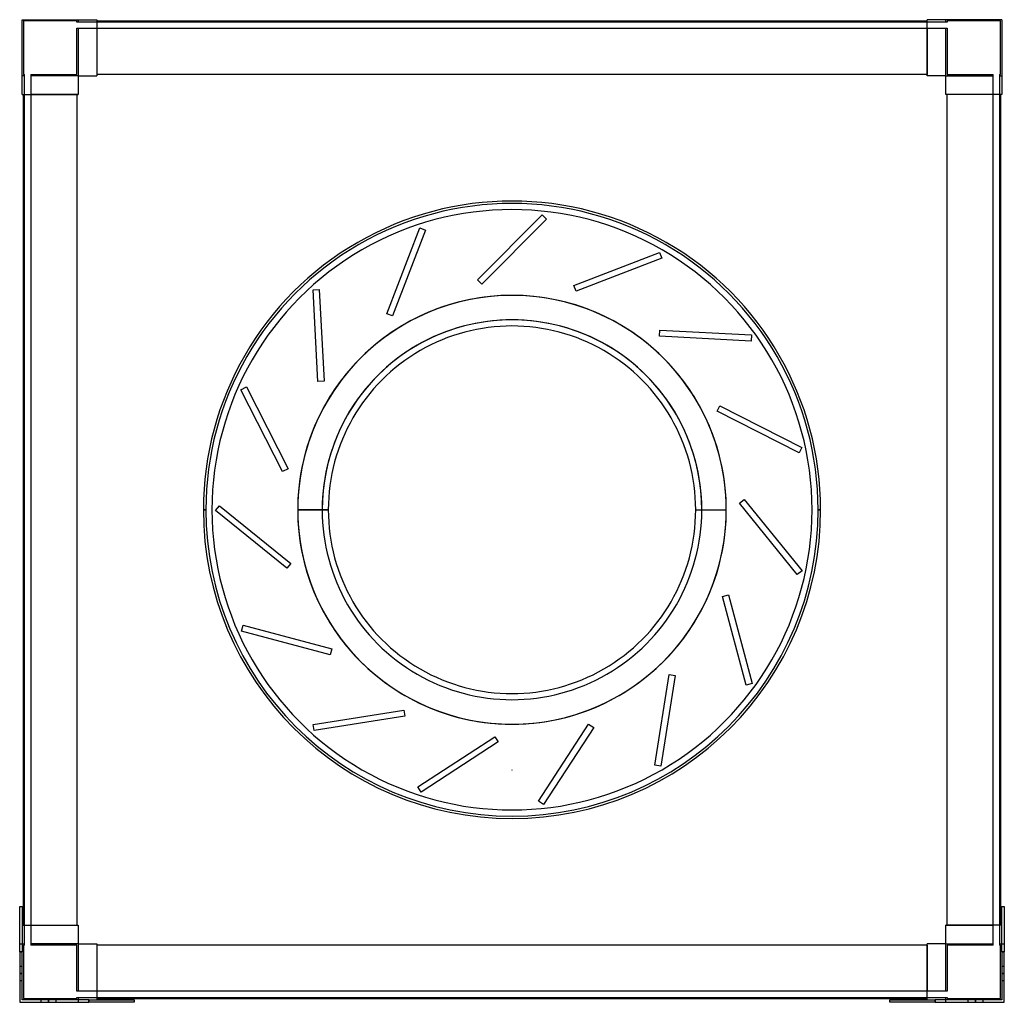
# Model space of a CAD drawing. Header units: millimetres. Extents: x -402 to 402, y -402 to 400.
import ezdxf

# ---------------------------------------------------------------- set-up
doc = ezdxf.new("R2010")
doc.units = ezdxf.units.MM
doc.layers.add('MAIN-1', color=7, linetype='Continuous')
doc.layers.add('MAIN-2', color=7, linetype='Continuous')

msp = doc.modelspace()

# ---------------------------------------------------------------- linework, layer by layer
at = {"layer": 'MAIN-1'}
for p, q in [((-400, 339), (-400, 400)), ((-400, 400), (-339, 400)), ((-339, 400), (-339, 354.25)), ((-339, 399), (339, 399)), ((339, 354.25), (339, 400)), ((400, 400), (339, 400)), ((400, 400), (400, 339)), ((-354.25, 354.25), (-339, 354.25)), ((-354.25, 354.25), (-354.25, 339)), ((339, 355.25), (-339, 355.25)), ((354.25, 354.25), (339, 354.25)), ((354.25, 339), (354.25, 354.25)), ((-400, 339), (-354.25, 339)), ((-399, -339), (-399, 339)), ((-355.25, 339), (-355.25, -339)), ((400, 339), (354.25, 339)), ((355.25, -339), (355.25, 339)), ((399, 339), (399, -339)), ((-252, 0), (-250, 0)), ((-150.01, 0), (-175.01, 0)), ((150.01, 0), (175.01, 0)), ((252, 0), (250, 0)), ((-402, -323.75), (-400, -323.75)), ((-402, -360.75), (-402, -323.75)), ((-400, -323.75), (-400, -360.75)), ((400, -360.75), (400, -323.75)), ((400, -323.75), (402, -323.75)), ((402, -323.75), (402, -360.75)), ((-400, -339), (-354.25, -339)), ((-354.25, -339), (-354.25, -354.25)), ((400, -339), (354.25, -339)), ((354.25, -354.25), (354.25, -339)), ((-400, -360.75), (-402, -360.75)), ((-402, -360.75), (-402, -402)), ((-400, -400), (-400, -360.75)), ((-354.25, -354.25), (-339, -354.25)), ((-339, -354.25), (-339, -400)), ((339, -355.25), (-339, -355.25)), ((339, -400), (339, -354.25)), ((354.25, -354.25), (339, -354.25)), ((400, -360.75), (400, -400)), ((402, -360.75), (400, -360.75)), ((402, -402), (402, -360.75)), ((-402, -402), (-345.5, -402)), ((-345.5, -400), (-400, -400)), ((-345.5, -400), (-308.5, -400)), ((-345.5, -402), (-345.5, -400)), ((-308.5, -402), (-345.5, -402)), ((-339, -399), (339, -399)), ((-308.5, -400), (-308.5, -402)), ((308.5, -400), (345.5, -400)), ((308.5, -402), (308.5, -400)), ((345.5, -402), (308.5, -402)), ((400, -400), (345.5, -400)), ((345.5, -400), (345.5, -402)), ((345.5, -402), (402, -402))]:
    msp.add_line(p, q, dxfattribs=at)
for radius, start, end in [(252, 0, 180.00002), (250, 0, 180.00002), (245, 0, 180.00002), (175.01, 89.99998, 180.00002), (175.01, 0, 89.99998), (150.01, 0, 180.00002), (252, 180.00002, 0), (250, 180.00002, 0), (245, 179.99998, 0), (245, 179.99998, 0), (150.01, 179.99998, 0), (175.01, 270.00002, 0), (175.01, 180.00002, 270.00002)]:
    msp.add_arc((0, 0), radius, start, end, dxfattribs=at)
at = {"layer": 'MAIN-2'}
for p, q in [((-400, 400), (-400, 400)), ((-400, 400), (-400, 400)), ((-355.25, 399), (-399, 399)), ((-399, 399), (-399, 355.25)), ((-399, 399), (-399, 399)), ((-355.25, 398), (-355.25, 399)), ((-355.25, 399), (-355.25, 399)), ((-355.25, 398), (-355.25, 398)), ((-354.25, 398), (-355.25, 398)), ((-354.25, 400), (-354.25, 398)), ((-354.25, 400), (-354.25, 400)), ((-354.25, 400), (-354.25, 400)), ((-354.25, 398), (-354.25, 398)), ((-354.25, 398), (-354.25, 398)), ((-339, 398), (-354.25, 398)), ((-339, 400), (-339, 400)), ((-339, 400), (-339, 400)), ((-339, 399), (-339, 399)), ((-339, 399), (-339, 399)), ((-339, 398), (-339, 398)), ((-339, 398), (-339, 398)), ((339, 398), (-339, 398)), ((339, 400), (339, 400)), ((339, 400), (339, 400)), ((339, 399), (339, 399)), ((339, 399), (339, 399)), ((339, 398), (339, 398)), ((339, 398), (339, 398)), ((354.25, 398), (339, 398)), ((354.25, 398), (354.25, 400)), ((354.25, 400), (354.25, 400)), ((354.25, 400), (354.25, 400)), ((354.25, 398), (354.25, 398)), ((355.25, 398), (354.25, 398)), ((354.25, 398), (354.25, 398)), ((355.25, 399), (355.25, 398)), ((355.25, 399), (355.25, 399)), ((399, 399), (355.25, 399)), ((355.25, 398), (355.25, 398)), ((399, 399), (399, 399)), ((399, 355.25), (399, 399)), ((400, 400), (400, 400)), ((400, 400), (400, 400)), ((-355.25, 393), (-354.25, 393)), ((-355.25, 393), (-355.25, 393)), ((-355.25, 355.25), (-355.25, 393)), ((-354.25, 393), (-354.25, 393)), ((-354.25, 393), (-339, 393)), ((-354.25, 393), (-354.25, 393)), ((-354.25, 393), (-354.25, 354.25)), ((-339, 393), (-339, 393)), ((-339, 393), (-339, 393)), ((-339, 393), (-339, 355.25)), ((-339, 393), (339, 393)), ((339, 393), (339, 393)), ((339, 393), (339, 355.25)), ((339, 393), (339, 393)), ((339, 393), (354.25, 393)), ((354.25, 393), (354.25, 393)), ((354.25, 393), (355.25, 393)), ((354.25, 393), (354.25, 393)), ((354.25, 354.25), (354.25, 393)), ((355.25, 393), (355.25, 393)), ((355.25, 393), (355.25, 355.25)), ((-400, 354.25), (-400, 354.25)), ((-398, 354.25), (-400, 354.25)), ((-400, 354.25), (-400, 354.25)), ((-399, 355.25), (-398, 355.25)), ((-399, 355.25), (-399, 355.25)), ((-398, 354.25), (-398, 355.25)), ((-398, 355.25), (-398, 355.25)), ((-398, 339), (-398, 354.25)), ((-398, 354.25), (-398, 354.25)), ((-398, 354.25), (-398, 354.25)), ((-393, 355.25), (-393, 354.25)), ((-393, 355.25), (-355.25, 355.25)), ((-393, 355.25), (-393, 355.25)), ((-393, 354.25), (-393, 354.25)), ((-393, 354.25), (-393, 354.25)), ((-393, 354.25), (-393, 339)), ((-354.25, 354.25), (-393, 354.25)), ((-355.25, 355.25), (-355.25, 355.25)), ((-354.25, 354.25), (-354.25, 354.25)), ((-354.25, 354.25), (-354.25, 354.25)), ((-354.25, 354.25), (-354.25, 354.25)), ((-354.25, 354.25), (-354.25, 354.25)), ((-354.25, 354.25), (-354.25, 354.25)), ((-354.25, 354.25), (-354.25, 354.25)), ((-339, 355.25), (-339, 355.25)), ((-339, 355.25), (-339, 355.25)), ((-339, 355.25), (-339, 354.25)), ((-339, 355.25), (-339, 355.25)), ((-339, 355.25), (-339, 355.25)), ((-339, 354.25), (-339, 354.25)), ((-339, 354.25), (-339, 354.25)), ((-339, 354.25), (-339, 354.25)), ((-339, 354.25), (-339, 354.25)), ((339, 355.25), (339, 355.25)), ((339, 355.25), (339, 355.25)), ((339, 354.25), (339, 355.25)), ((339, 355.25), (339, 355.25)), ((339, 355.25), (339, 355.25)), ((339, 354.25), (339, 354.25)), ((339, 354.25), (339, 354.25)), ((339, 354.25), (339, 354.25)), ((339, 354.25), (339, 354.25)), ((354.25, 354.25), (354.25, 354.25)), ((354.25, 354.25), (354.25, 354.25)), ((354.25, 354.25), (354.25, 354.25)), ((354.25, 354.25), (354.25, 354.25)), ((354.25, 354.25), (354.25, 354.25)), ((354.25, 354.25), (393, 354.25)), ((354.25, 354.25), (354.25, 354.25)), ((355.25, 355.25), (393, 355.25)), ((355.25, 355.25), (355.25, 355.25)), ((393, 354.25), (393, 355.25)), ((393, 355.25), (393, 355.25)), ((393, 339), (393, 354.25)), ((393, 354.25), (393, 354.25)), ((393, 354.25), (393, 354.25)), ((398, 355.25), (399, 355.25)), ((398, 355.25), (398, 355.25)), ((398, 355.25), (398, 354.25)), ((398, 354.25), (398, 354.25)), ((398, 354.25), (398, 354.25)), ((398, 354.25), (398, 339)), ((398, 354.25), (400, 354.25)), ((399, 355.25), (399, 355.25)), ((400, 354.25), (400, 354.25)), ((400, 354.25), (400, 354.25)), ((-400, 339), (-400, 339)), ((-400, 339), (-400, 339)), ((-399, 339), (-399, 339)), ((-399, 339), (-399, 339)), ((-398, 339), (-398, 339)), ((-398, -339), (-398, 339)), ((-398, 339), (-398, 339)), ((-393, 339), (-393, 339)), ((-355.25, 339), (-393, 339)), ((-393, 339), (-393, 339)), ((-393, 339), (-393, -339)), ((-355.25, 339), (-355.25, 339)), ((-355.25, 339), (-355.25, 339)), ((-354.25, 339), (-355.25, 339)), ((-355.25, 339), (-355.25, 339)), ((-355.25, 339), (-355.25, 339)), ((-354.25, 339), (-354.25, 339)), ((-354.25, 339), (-354.25, 339)), ((-354.25, 339), (-354.25, 339)), ((-354.25, 339), (-354.25, 339)), ((354.25, 339), (354.25, 339)), ((354.25, 339), (354.25, 339)), ((355.25, 339), (354.25, 339)), ((354.25, 339), (354.25, 339)), ((354.25, 339), (354.25, 339)), ((355.25, 339), (355.25, 339)), ((355.25, 339), (355.25, 339)), ((355.25, 339), (355.25, 339)), ((355.25, 339), (355.25, 339)), ((393, 339), (355.25, 339)), ((393, 339), (393, 339)), ((393, 339), (393, 339)), ((393, -339), (393, 339)), ((398, 339), (398, 339)), ((398, 339), (398, -339)), ((398, 339), (398, 339)), ((399, 339), (399, 339)), ((399, 339), (399, 339)), ((400, 339), (400, 339)), ((400, 339), (400, 339)), ((-28.28, 187.75), (24.75, 240.78)), ((28.28, 237.25), (-24.75, 184.22)), ((24.75, 240.78), (28.28, 237.25)), ((24.75, 240.78), (24.75, 240.78)), ((28.28, 237.25), (28.28, 237.25)), ((-102.2, 160.02), (-75.33, 230.03)), ((-70.66, 228.24), (-97.54, 158.22)), ((-75.33, 230.03), (-70.66, 228.24)), ((-75.33, 230.03), (-75.33, 230.03)), ((-70.66, 228.24), (-70.66, 228.24)), ((50.53, 183.02), (120.54, 209.9)), ((120.54, 209.9), (122.34, 205.23)), ((120.54, 209.9), (120.54, 209.9)), ((122.34, 205.23), (52.32, 178.36)), ((122.34, 205.23), (122.34, 205.23)), ((-24.75, 184.22), (-28.28, 187.75)), ((-28.28, 187.75), (-28.28, 187.75)), ((-162.38, 179.51), (-157.38, 179.77)), ((-158.45, 104.61), (-162.38, 179.51)), ((-162.38, 179.51), (-162.38, 179.51)), ((-157.38, 179.77), (-153.46, 104.87)), ((-157.38, 179.77), (-157.38, 179.77)), ((-24.75, 184.22), (-24.75, 184.22)), ((52.32, 178.36), (50.53, 183.02)), ((50.53, 183.02), (50.53, 183.02)), ((52.32, 178.36), (52.32, 178.36)), ((0, 175.01), (0, 175.01)), ((0, 175.01), (0, 175.01)), ((-97.54, 158.22), (-102.2, 160.02)), ((-102.2, 160.02), (-102.2, 160.02)), ((-97.54, 158.22), (-97.54, 158.22)), ((120.34, 141.66), (120.6, 146.65)), ((120.6, 146.65), (195.5, 142.72)), ((120.6, 146.65), (120.6, 146.65)), ((195.24, 137.73), (120.34, 141.66)), ((120.34, 141.66), (120.34, 141.66)), ((195.5, 142.72), (195.24, 137.73)), ((195.24, 137.73), (195.24, 137.73)), ((195.5, 142.72), (195.5, 142.72)), ((-153.46, 104.87), (-158.45, 104.61)), ((-158.45, 104.61), (-158.45, 104.61)), ((-153.46, 104.87), (-153.46, 104.87)), ((-221.35, 97.94), (-216.9, 100.21)), ((-187.3, 31.12), (-221.35, 97.94)), ((-221.35, 97.94), (-221.35, 97.94)), ((-216.9, 100.21), (-182.85, 33.39)), ((-216.9, 100.21), (-216.9, 100.21)), ((167.55, 80.46), (169.82, 84.92)), ((234.38, 46.41), (167.55, 80.46)), ((167.55, 80.46), (167.55, 80.46)), ((169.82, 84.92), (236.65, 50.87)), ((169.82, 84.92), (169.82, 84.92)), ((236.65, 50.87), (234.38, 46.41)), ((236.65, 50.87), (236.65, 50.87)), ((234.38, 46.41), (234.38, 46.41)), ((-182.85, 33.39), (-187.3, 31.12)), ((-182.85, 33.39), (-182.85, 33.39)), ((-187.3, 31.12), (-187.3, 31.12)), ((185.79, 5.36), (189.68, 8.5)), ((189.68, 8.5), (236.88, -49.78)), ((189.68, 8.5), (189.68, 8.5)), ((-252, 0), (-250, 0)), ((-250, 0), (-250, 0)), ((-250, 0), (-250, 0)), ((-250, 0), (-250, 0)), ((-245, 0), (-245, 0)), ((-242.05, -0.56), (-238.91, 3.33)), ((-238.91, 3.33), (-180.62, -43.87)), ((-238.91, 3.33), (-238.91, 3.33)), ((-175, 0), (-175, 0)), ((-155.01, 0), (-174.99, 0)), ((-174.99, 0), (-174.99, 0)), ((150.01, 0), (175.01, 0)), ((155.01, 0), (174.99, 0)), ((174.99, 0), (174.99, 0)), ((175, 0), (175, 0)), ((232.99, -52.93), (185.79, 5.36)), ((185.79, 5.36), (185.79, 5.36)), ((245, 0), (245, 0)), ((252, 0), (250, 0)), ((250, 0), (250, 0)), ((250, 0), (250, 0)), ((250, 0), (252, 0)), ((250, 0), (250, 0)), ((-250, 0), (-252, 0)), ((-252, 0), (-250, 0)), ((-250, 0), (-250, 0)), ((-250, 0), (-250, 0)), ((-250, 0), (-250, 0)), ((-245, 0), (-245, 0)), ((-183.77, -47.75), (-242.05, -0.56)), ((-242.05, -0.56), (-242.05, -0.56)), ((-175.01, 0), (-150.01, 0)), ((-175, 0), (-175, 0)), ((-174.99, 0), (-174.99, 0)), ((-174.99, 0), (-155.01, 0)), ((155.01, 0), (174.99, 0)), ((174.99, 0), (174.99, 0)), ((175, 0), (175, 0)), ((245, 0), (245, 0)), ((250, 0), (252, 0)), ((250, 0), (250, 0)), ((250, 0), (250, 0)), ((250, 0), (250, 0)), ((-180.62, -43.87), (-183.77, -47.75)), ((-183.77, -47.75), (-183.77, -47.75)), ((-180.62, -43.87), (-180.62, -43.87)), ((236.88, -49.78), (232.99, -52.93)), ((232.99, -52.93), (232.99, -52.93)), ((236.88, -49.78), (236.88, -49.78)), ((171.91, -70.67), (176.74, -69.38)), ((191.32, -143.12), (171.91, -70.67)), ((171.91, -70.67), (171.91, -70.67)), ((176.74, -69.38), (196.15, -141.83)), ((176.74, -69.38), (176.74, -69.38)), ((-220.9, -98.96), (-219.61, -94.13)), ((-219.61, -94.13), (-147.16, -113.54)), ((-219.61, -94.13), (-219.61, -94.13)), ((-148.46, -118.37), (-220.9, -98.96)), ((-220.9, -98.96), (-220.9, -98.96)), ((-147.16, -113.54), (-148.46, -118.37)), ((-148.46, -118.37), (-148.46, -118.37)), ((-147.16, -113.54), (-147.16, -113.54)), ((116.57, -208.56), (128.3, -134.49)), ((133.24, -135.27), (121.51, -209.35)), ((128.3, -134.49), (133.24, -135.27)), ((128.3, -134.49), (128.3, -134.49)), ((133.24, -135.27), (133.24, -135.27)), ((196.15, -141.83), (191.32, -143.12)), ((191.32, -143.12), (191.32, -143.12)), ((196.15, -141.83), (196.15, -141.83)), ((-162.33, -175.31), (-88.26, -163.58)), ((-87.47, -168.52), (-161.55, -180.25)), ((-88.26, -163.58), (-87.47, -168.52)), ((-88.26, -163.58), (-88.26, -163.58)), ((-87.47, -168.52), (-87.47, -168.52)), ((-161.55, -180.25), (-162.33, -175.31)), ((-162.33, -175.31), (-162.33, -175.31)), ((0, -175.01), (0, -175.01)), ((0, -175.01), (0, -175.01)), ((21.66, -237.94), (62.51, -175.04)), ((62.51, -175.04), (66.7, -177.77)), ((62.51, -175.04), (62.51, -175.04)), ((-161.55, -180.25), (-161.55, -180.25)), ((66.7, -177.77), (25.85, -240.67)), ((66.7, -177.77), (66.7, -177.77)), ((-76.99, -226.18), (-14.09, -185.34)), ((-11.37, -189.53), (-74.27, -230.38)), ((-14.09, -185.34), (-11.37, -189.53)), ((-14.09, -185.34), (-14.09, -185.34)), ((-11.37, -189.53), (-11.37, -189.53)), ((121.51, -209.35), (116.57, -208.56)), ((116.57, -208.56), (116.57, -208.56)), ((0, -212.5), (0, -212.5)), ((0, -212.5), (0, -212.5)), ((0, -212.5), (0, -212.5)), ((0, -212.5), (0, -212.5)), ((0, -212.5), (0, -212.5)), ((0, -212.5), (0, -212.5)), ((121.51, -209.35), (121.51, -209.35)), ((-74.27, -230.38), (-76.99, -226.18)), ((-76.99, -226.18), (-76.99, -226.18)), ((-74.27, -230.38), (-74.27, -230.38)), ((25.85, -240.67), (21.66, -237.94)), ((21.66, -237.94), (21.66, -237.94)), ((25.85, -240.67), (25.85, -240.67)), ((-402, -323.75), (-402, -323.75)), ((-402, -323.75), (-402, -323.75)), ((-400, -323.75), (-400, -323.75)), ((-400, -323.75), (-400, -323.75)), ((400, -323.75), (400, -323.75)), ((400, -323.75), (400, -323.75)), ((402, -323.75), (402, -323.75)), ((402, -323.75), (402, -323.75)), ((-400, -339), (-400, -339)), ((-400, -339), (-400, -339)), ((-399, -339), (-399, -339)), ((-399, -339), (-399, -339)), ((-398, -354.25), (-398, -339)), ((-398, -339), (-398, -339)), ((-398, -339), (-398, -339)), ((-393, -339), (-393, -339)), ((-393, -339), (-393, -339)), ((-393, -339), (-355.25, -339)), ((-393, -339), (-393, -354.25)), ((-355.25, -339), (-355.25, -339)), ((-355.25, -339), (-354.25, -339)), ((-355.25, -339), (-355.25, -339)), ((-355.25, -339), (-355.25, -339)), ((-355.25, -339), (-355.25, -339)), ((-354.25, -339), (-354.25, -339)), ((-354.25, -339), (-354.25, -339)), ((-354.25, -339), (-354.25, -339)), ((-354.25, -339), (-354.25, -339)), ((354.25, -339), (354.25, -339)), ((354.25, -339), (355.25, -339)), ((354.25, -339), (354.25, -339)), ((354.25, -339), (354.25, -339)), ((354.25, -339), (354.25, -339)), ((355.25, -339), (355.25, -339)), ((355.25, -339), (355.25, -339)), ((355.25, -339), (355.25, -339)), ((355.25, -339), (393, -339)), ((355.25, -339), (355.25, -339)), ((393, -339), (393, -339)), ((393, -339), (393, -339)), ((393, -354.25), (393, -339)), ((398, -339), (398, -339)), ((398, -339), (398, -354.25)), ((398, -339), (398, -339)), ((399, -339), (399, -339)), ((399, -339), (399, -339)), ((400, -339), (400, -339)), ((400, -339), (400, -339)), ((-402, -354.25), (-402, -354.25)), ((-402, -354.25), (-402, -354.25)), ((-402, -354.25), (-398, -354.25)), ((-402, -360.75), (-400, -360.75)), ((-400, -354.25), (-400, -354.25)), ((-400, -354.25), (-400, -354.25)), ((-398, -355.25), (-399, -355.25)), ((-399, -355.25), (-399, -399)), ((-399, -355.25), (-399, -355.25)), ((-398, -354.25), (-398, -354.25)), ((-398, -355.25), (-398, -354.25)), ((-398, -354.25), (-398, -354.25)), ((-398, -355.25), (-398, -355.25)), ((-393, -354.25), (-393, -355.25)), ((-393, -354.25), (-393, -354.25)), ((-393, -354.25), (-393, -354.25)), ((-354.25, -354.25), (-393, -354.25)), ((-355.25, -355.25), (-393, -355.25)), ((-393, -355.25), (-393, -355.25)), ((-355.25, -393), (-355.25, -355.25)), ((-355.25, -355.25), (-355.25, -355.25)), ((-354.25, -354.25), (-354.25, -354.25)), ((-354.25, -354.25), (-354.25, -354.25)), ((-354.25, -354.25), (-354.25, -354.25)), ((-354.25, -354.25), (-354.25, -354.25)), ((-354.25, -354.25), (-354.25, -393)), ((-354.25, -354.25), (-354.25, -354.25)), ((-354.25, -354.25), (-354.25, -354.25)), ((-339, -354.25), (-339, -354.25)), ((-339, -354.25), (-339, -354.25)), ((-339, -354.25), (-339, -355.25)), ((-339, -354.25), (-339, -354.25)), ((-339, -354.25), (-339, -354.25)), ((-339, -355.25), (-339, -355.25)), ((-339, -355.25), (-339, -355.25)), ((-339, -355.25), (-339, -355.25)), ((-339, -355.25), (-339, -355.25)), ((-339, -355.25), (-339, -393)), ((339, -354.25), (339, -354.25)), ((339, -354.25), (339, -354.25)), ((339, -355.25), (339, -354.25)), ((339, -354.25), (339, -354.25)), ((339, -354.25), (339, -354.25)), ((339, -355.25), (339, -355.25)), ((339, -355.25), (339, -355.25)), ((339, -355.25), (339, -355.25)), ((339, -355.25), (339, -393)), ((339, -355.25), (339, -355.25)), ((354.25, -354.25), (354.25, -354.25)), ((354.25, -354.25), (354.25, -354.25)), ((354.25, -354.25), (354.25, -354.25)), ((354.25, -354.25), (354.25, -354.25)), ((354.25, -393), (354.25, -354.25)), ((354.25, -354.25), (354.25, -354.25)), ((354.25, -354.25), (354.25, -354.25)), ((354.25, -354.25), (393, -354.25)), ((355.25, -355.25), (355.25, -393)), ((355.25, -355.25), (355.25, -355.25)), ((393, -355.25), (355.25, -355.25)), ((393, -355.25), (393, -354.25)), ((393, -354.25), (393, -354.25)), ((393, -354.25), (393, -354.25)), ((393, -355.25), (393, -355.25)), ((398, -354.25), (398, -354.25)), ((398, -354.25), (398, -354.25)), ((398, -354.25), (398, -355.25)), ((398, -354.25), (402, -354.25)), ((398, -355.25), (398, -355.25)), ((399, -355.25), (398, -355.25)), ((399, -355.25), (399, -355.25)), ((399, -399), (399, -355.25)), ((400, -354.25), (400, -354.25)), ((400, -354.25), (400, -354.25)), ((400, -360.75), (402, -360.75)), ((402, -354.25), (402, -354.25)), ((402, -354.25), (402, -354.25)), ((-402, -372.5), (-400, -372.5)), ((-402, -372.5), (-402, -372.5)), ((-402, -372.5), (-402, -372.5)), ((-400, -372.5), (-400, -372.5)), ((-400, -372.5), (-400, -372.5)), ((400, -372.5), (400, -372.5)), ((400, -372.5), (402, -372.5)), ((400, -372.5), (400, -372.5)), ((402, -372.5), (402, -372.5)), ((402, -372.5), (402, -372.5)), ((-402, -378.5), (-400, -378.5)), ((-400, -378.5), (-402, -378.5)), ((-400, -378.5), (-402, -378.5)), ((-402, -378.5), (-400, -378.5)), ((-400, -384.5), (-402, -384.5)), ((-402, -384.5), (-402, -384.5)), ((-402, -384.5), (-402, -384.5)), ((-400, -384.5), (-400, -384.5)), ((-400, -384.5), (-400, -384.5)), ((400, -378.5), (402, -378.5)), ((402, -378.5), (400, -378.5)), ((402, -378.5), (400, -378.5)), ((400, -378.5), (402, -378.5)), ((402, -384.5), (400, -384.5)), ((400, -384.5), (400, -384.5)), ((400, -384.5), (400, -384.5)), ((402, -384.5), (402, -384.5)), ((402, -384.5), (402, -384.5)), ((-355.25, -393), (-355.25, -393)), ((-354.25, -393), (-355.25, -393)), ((-354.25, -393), (-354.25, -393)), ((-339, -393), (-354.25, -393)), ((-354.25, -393), (-354.25, -393)), ((-339, -393), (-339, -393)), ((-339, -393), (-339, -393)), ((339, -393), (-339, -393)), ((339, -393), (339, -393)), ((339, -393), (339, -393)), ((354.25, -393), (339, -393)), ((354.25, -393), (354.25, -393)), ((355.25, -393), (354.25, -393)), ((354.25, -393), (354.25, -393)), ((355.25, -393), (355.25, -393)), ((-402, -402), (-402, -402)), ((-402, -402), (-402, -402)), ((-400, -400), (-400, -400)), ((-400, -400), (-400, -400)), ((-400, -400), (-400, -400)), ((-400, -400), (-400, -400)), ((-399, -399), (-355.25, -399)), ((-399, -399), (-399, -399)), ((-384.5, -402), (-384.5, -400)), ((-384.5, -400), (-384.5, -400)), ((-384.5, -400), (-384.5, -400)), ((-384.5, -402), (-384.5, -402)), ((-384.5, -402), (-384.5, -402)), ((-378.5, -402), (-378.5, -400)), ((-378.5, -400), (-378.5, -402)), ((-378.5, -402), (-378.5, -400)), ((-378.5, -400), (-378.5, -402)), ((-372.5, -400), (-372.5, -400)), ((-372.5, -400), (-372.5, -402)), ((-372.5, -400), (-372.5, -400)), ((-372.5, -402), (-372.5, -402)), ((-372.5, -402), (-372.5, -402)), ((-355.25, -399), (-355.25, -398)), ((-355.25, -398), (-354.25, -398)), ((-355.25, -398), (-355.25, -398)), ((-355.25, -399), (-355.25, -399)), ((-354.25, -398), (-354.25, -398)), ((-354.25, -398), (-354.25, -402)), ((-354.25, -398), (-354.25, -398)), ((-354.25, -398), (-339, -398)), ((-354.25, -400), (-354.25, -400)), ((-354.25, -400), (-354.25, -400)), ((-354.25, -402), (-354.25, -402)), ((-354.25, -402), (-354.25, -402)), ((-345.5, -400), (-345.5, -402)), ((-339, -398), (-339, -398)), ((-339, -398), (-339, -398)), ((-339, -398), (339, -398)), ((-339, -399), (-339, -399)), ((-339, -399), (-339, -399)), ((-339, -400), (-339, -400)), ((-339, -400), (-339, -400)), ((-308.5, -400), (-308.5, -400)), ((-308.5, -400), (-308.5, -400)), ((-308.5, -402), (-308.5, -402)), ((-308.5, -402), (-308.5, -402)), ((308.5, -400), (308.5, -400)), ((308.5, -400), (308.5, -400)), ((308.5, -402), (308.5, -402)), ((308.5, -402), (308.5, -402)), ((339, -398), (354.25, -398)), ((339, -398), (339, -398)), ((339, -398), (339, -398)), ((339, -399), (339, -399)), ((339, -399), (339, -399)), ((339, -400), (339, -400)), ((339, -400), (339, -400)), ((345.5, -402), (345.5, -400)), ((354.25, -398), (354.25, -398)), ((354.25, -402), (354.25, -398)), ((354.25, -398), (354.25, -398)), ((354.25, -398), (355.25, -398)), ((354.25, -400), (354.25, -400)), ((354.25, -400), (354.25, -400)), ((354.25, -402), (354.25, -402)), ((354.25, -402), (354.25, -402)), ((355.25, -398), (355.25, -398)), ((355.25, -398), (355.25, -399)), ((355.25, -399), (399, -399)), ((355.25, -399), (355.25, -399)), ((372.5, -402), (372.5, -400)), ((372.5, -400), (372.5, -400)), ((372.5, -400), (372.5, -400)), ((372.5, -402), (372.5, -402)), ((372.5, -402), (372.5, -402)), ((378.5, -402), (378.5, -400)), ((378.5, -400), (378.5, -402)), ((378.5, -402), (378.5, -400)), ((378.5, -400), (378.5, -402)), ((384.5, -400), (384.5, -400)), ((384.5, -400), (384.5, -402)), ((384.5, -400), (384.5, -400)), ((384.5, -402), (384.5, -402)), ((384.5, -402), (384.5, -402)), ((399, -399), (399, -399)), ((400, -400), (400, -400)), ((400, -400), (400, -400)), ((400, -400), (400, -400)), ((400, -400), (400, -400)), ((402, -402), (402, -402)), ((402, -402), (402, -402))]:
    msp.add_line(p, q, dxfattribs=at)
for centre, radius, start, end in [((0, 0), 175, 0, 179.99998), ((0, 0), 174.99, 0, 180.00002), ((0, 0), 155.01, 0, 179.99998), ((0, 0), 155.01, 0, 180.00002), ((0, 0), 245, 179.99998, 0), ((0, 0), 175, 179.99998, 0), ((0, 0), 174.99, 180.00002, 0), ((0, 0), 155.01, 179.99998, 0), ((0, 0), 155.01, 179.99998, 0), ((0, -212.5), 0.001, 0, 180.00002), ((0, -212.5), 0.001, 180.00002, 0)]:
    msp.add_arc(centre, radius, start, end, dxfattribs=at)

doc.saveas('drawing.dxf')
